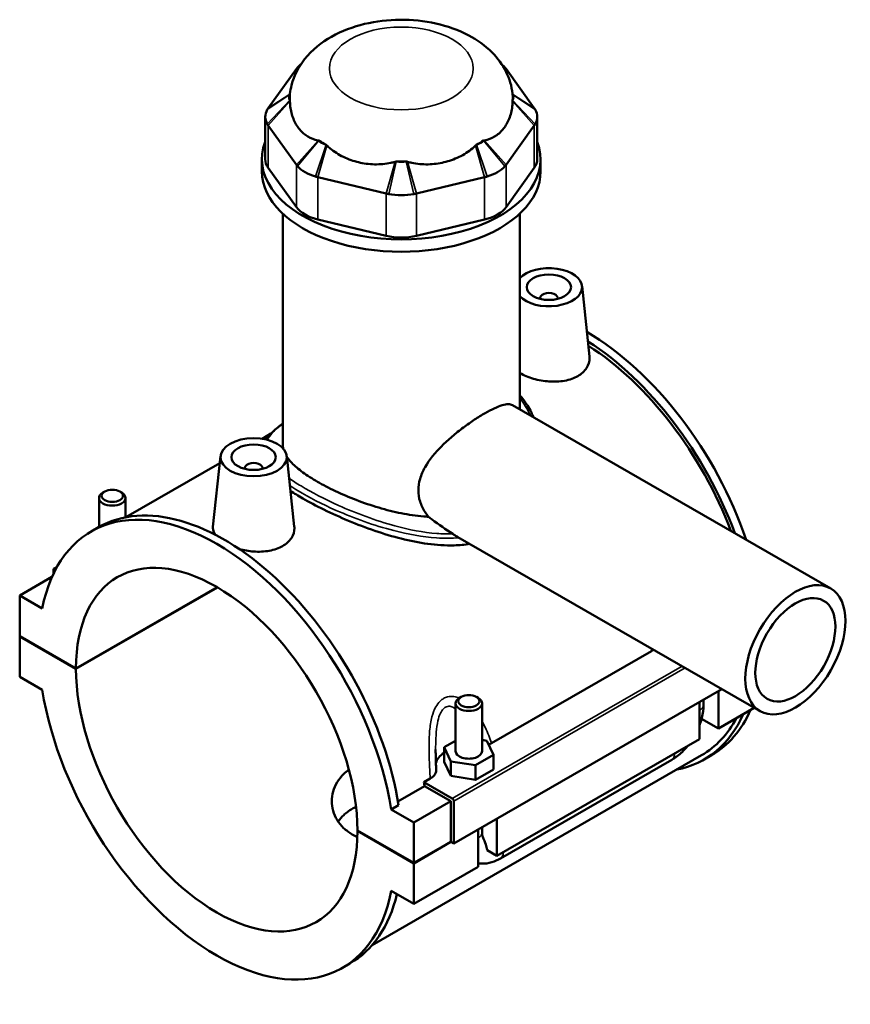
# Model space of a CAD drawing. Header units: millimetres. Extents: x 0 to 898, y -421 to 956.
# Tile 7 of 7: x 643 to 830, y 733 to 956. Entities that reach past the tile are written whole.
import ezdxf

# ---------------------------------------------------------------- set-up
doc = ezdxf.new("R2010")
doc.units = ezdxf.units.MM
doc.layers.add('Visible (ANSI)', color=7, linetype='Continuous', lineweight=50)
doc.layers.add('Visible Narrow (ANSI)', color=7, linetype='Continuous', lineweight=35)

msp = doc.modelspace()

# ---------------------------------------------------------------- linework, layer by layer
at = {"layer": 'Visible (ANSI)'}
for p, q in [((705.227, 944.403), (698.854, 935.543)), ((759.001, 935.543), (752.628, 944.403)), ((698.169, 933.559), (698.169, 923.994)), ((759.686, 933.559), (759.686, 923.994)), ((698.854, 931.576), (705.227, 922.716)), ((752.628, 922.716), (759.001, 931.576)), ((697.428, 921.198), (697.428, 923.994)), ((760.428, 921.198), (760.428, 923.994)), ((705.227, 913.151), (698.854, 922.011)), ((759.001, 922.011), (752.628, 913.151)), ((710.098, 919.911), (725.483, 916.241)), ((732.372, 916.241), (747.757, 919.911)), ((702.153, 859.356), (702.153, 911.642)), ((755.703, 867.423), (755.703, 911.642)), ((725.483, 906.676), (710.098, 910.346)), ((747.757, 910.346), (732.372, 906.676)), ((769.789, 895.31), (771.495, 879.4)), ((760.303, 892.591), (760.303, 892.405)), ((764.303, 892.591), (764.303, 892.405)), ((754.079, 868.358), (826.008, 826.937)), ((699.462, 861.931), (697.465, 860.781)), ((687.895, 855.27), (666.65, 843.035)), ((688.066, 856.871), (686.352, 840.884)), ((703.038, 856.871), (704.744, 840.961)), ((693.552, 853.965), (693.552, 854.152)), ((697.552, 853.965), (697.552, 854.152)), ((661.887, 848.844), (661.461, 848.597)), ((665.294, 848.844), (665.72, 848.597)), ((660.591, 840.834), (660.591, 847.38)), ((666.591, 843.024), (666.591, 847.38)), ((658.805, 839.806), (660.474, 840.767)), ((741.723, 838.547), (810.038, 799.206)), ((651.099, 831.826), (650.297, 831.364)), ((650.297, 831.364), (650.717, 831.122)), ((650.297, 830.285), (650.297, 831.364)), ((649.95, 829.532), (642.661, 825.334)), ((655.388, 808.848), (687.296, 827.222)), ((687.367, 827.181), (655.388, 808.766)), ((647.757, 822.4), (642.661, 825.334)), ((642.661, 825.334), (642.661, 816.178)), ((642.661, 816.178), (655.388, 808.848)), ((642.661, 816.096), (642.731, 816.137)), ((642.661, 816.096), (642.661, 806.939)), ((655.388, 808.766), (642.661, 816.096)), ((749.307, 791.924), (785.537, 812.787)), ((642.661, 806.939), (647.757, 804.005)), ((801.417, 804.171), (740.807, 769.269)), ((800.628, 803.717), (800.628, 795.294)), ((742.497, 802.424), (742.072, 802.177)), ((745.905, 802.424), (746.331, 802.177)), ((797.264, 800.603), (797.264, 801.78)), ((741.201, 800.96), (741.201, 790.168)), ((747.201, 800.96), (747.201, 790.168)), ((796.386, 792.85), (796.386, 801.274)), ((808.731, 799.959), (800.628, 795.294)), ((800.628, 795.294), (796.842, 797.474)), ((741.201, 792.513), (738.624, 791.029)), ((748.284, 792.519), (747.201, 792.686)), ((749.778, 789.308), (748.284, 792.519)), ((796.386, 792.85), (750.565, 766.464)), ((738.624, 791.029), (740.119, 787.817)), ((738.624, 787.759), (738.624, 791.029)), ((796.824, 789.216), (722.342, 746.325)), ((745.695, 786.957), (749.778, 789.308)), ((749.778, 786.038), (749.778, 789.308)), ((751.355, 765.891), (790.104, 788.205)), ((797.381, 788.249), (799.05, 789.21)), ((738.624, 787.759), (740.119, 784.547)), ((740.119, 784.547), (740.119, 787.817)), ((740.119, 787.817), (745.695, 786.957)), ((745.695, 783.687), (745.695, 786.957)), ((745.695, 783.687), (749.778, 786.038)), ((734.046, 783.136), (735.473, 783.958)), ((740.119, 784.547), (745.695, 783.687)), ((728.189, 778.77), (734.198, 782.231)), ((740.453, 779.446), (734.046, 783.136)), ((740.1, 778.832), (734.198, 782.231)), ((728.329, 777.923), (726.66, 776.962)), ((731.756, 774.028), (726.66, 776.962)), ((740.1, 778.832), (731.756, 774.028)), ((740.1, 769.676), (740.1, 778.832)), ((740.807, 769.269), (740.807, 778.834)), ((750.565, 774.888), (750.565, 766.464)), ((731.756, 764.871), (731.756, 774.028)), ((746.322, 764.021), (746.322, 772.445)), ((747.201, 772.951), (747.201, 771.773)), ((719.028, 772.201), (731.756, 764.871)), ((719.028, 772.119), (719.099, 772.16)), ((731.756, 764.789), (719.028, 772.119)), ((731.756, 764.871), (740.1, 769.676)), ((740.171, 769.635), (731.756, 764.789)), ((740.1, 769.676), (740.807, 769.269)), ((750.565, 766.464), (748.339, 767.746)), ((731.756, 755.633), (731.756, 764.789)), ((746.322, 764.021), (731.756, 755.633)), ((726.66, 758.567), (731.756, 755.633)), ((715.611, 741.161), (717.28, 742.122))]:
    msp.add_line(p, q, dxfattribs=at)
for centre, major_axis, ratio, start_param, end_param in [((713.542, 942.419), (-9, 0), 0.5758617, 5.6607199, 5.8189859), ((744.313, 942.419), (-9, 0), 0.5758617, 3.6057921, 3.7640581), ((707.169, 937.974), (-3.6, 0), 0.5758617, 5.9619866, 6.6043841), ((728.928, 937.974), (-25.2, 0), 0.5758617, 6.2380694, 6.3283012), ((750.686, 937.974), (3.6, 0), 0.5758617, 5.9619866, 6.6043841), ((728.928, 937.974), (25.2, 0), 0.5758617, 6.2380694, 6.3283012), ((707.169, 933.559), (-9, 0), 0.5758617, 5.9619866, 6.6043841), ((750.686, 933.559), (9, 0), 0.5758617, 5.9619866, 6.6043841), ((728.928, 923.994), (-31.5, 0), 0.5758617, 6.0657752, 9.642188), ((713.542, 929.114), (-3.6, 0), 0.5758617, 0.4641994, 1.1065969), ((728.928, 937.974), (25.2, 0), 0.5758617, 3.8818749, 3.9721067), ((744.313, 929.114), (-3.6, 0), 0.5758617, 2.0349957, 2.6773932), ((728.928, 937.974), (25.2, 0), 0.5758617, 5.4526712, 5.5429031), ((707.169, 923.994), (-9, 0), 0.5758617, 0, 0.3926991), ((750.686, 923.994), (9, 0), 0.5758617, 5.8904862, 6.2831853), ((713.542, 924.699), (9, 0), 0.5758617, 3.6057921, 4.2481896), ((728.928, 925.444), (-3.6, 0), 0.5758617, 1.2495976, 1.8919951), ((728.928, 937.974), (25.2, 0), 0.5758617, 4.6672731, 4.7575049), ((744.313, 924.699), (9, 0), 0.5758617, 5.1765884, 5.8189859), ((728.928, 921.198), (-31.5, 0), 0.5758617, 0, 3.1415927), ((728.928, 921.029), (9, 0), 0.5758617, 4.3911902, 5.0335877), ((713.542, 915.134), (-9, 0), 0.5758617, 0.3926991, 1.1780972), ((744.313, 915.134), (9, 0), 0.5758617, 5.1050881, 5.8904862), ((728.928, 911.464), (-9, 0), 0.5758617, 1.1780972, 1.9634954), ((762.303, 895.044), (7.5, 0), 0.5758617, 3.6364032, 8.9299674), ((762.303, 892.591), (-2, 0), 0.5758617, 2.9729035, 6.4518745), ((770.647, 838.533), (-28.403, 49.322), 0.5780931, 4.3799985, 5.4933515), ((768.978, 837.572), (28.403, -49.322), 0.5780931, 1.2848397, 2.3046252), ((768.978, 837.572), (-27.846, 48.355), 0.5780931, 4.4373262, 5.4424765), ((695.552, 854.152), (-2, 0), 0.5758617, 2.9729035, 6.4518745), ((663.591, 847.38), (3, 0), 0.5758617, 2.360047, 7.0647309), ((687.208, 790.483), (-28.403, 49.322), 0.5780931, 4.1278945, 6.8715472), ((688.877, 791.444), (-28.403, 49.322), 0.5780931, 4.1278945, 6.2831853), ((687.208, 790.483), (-22.456, 38.996), 0.5780931, 3.9300356, 7.0694061), ((687.208, 790.483), (22.456, -38.996), 0.5780931, 3.9300356, 7.0694061), ((687.208, 790.483), (28.403, -49.322), 0.5780931, 4.1278945, 6.8715472), ((744.201, 800.96), (-3, 0), 0.5758617, 5.5016397, 10.2063236), ((770.647, 838.533), (28.403, -49.322), 0.5780931, 0, 0.3996067), ((768.978, 837.572), (28.403, -49.322), 0.5780931, 6.0848308, 6.682792), ((768.978, 837.572), (27.846, -48.355), 0.5780931, 0, 0.3492245), ((744.201, 786.898), (-7.5, 0), 0.5758617, 5.5507827, 6.1525718), ((744.201, 790.168), (-3, 0), 0.5758617, 0, 3.1415927), ((695.552, 795.288), (-27.846, 48.355), 0.5780931, 4.1319289, 4.1502614), ((740.453, 779.038), (0.25, -0.433), 0.5780931, 0.7873319, 2.3581282), ((688.877, 791.444), (28.403, -49.322), 0.5780931, 0, 0.5460328)]:
    msp.add_ellipse(centre, major_axis=major_axis, ratio=ratio, start_param=start_param, end_param=end_param, dxfattribs=at)
for centre, major_axis, ratio in [((762.303, 895.044), (-5, 0), 0.5758617), ((695.552, 856.604), (-7.5, 0), 0.5758617), ((695.552, 856.604), (-5, 0), 0.5758617), ((663.591, 847.871), (-2.4, 0), 0.5758617), ((818.023, 813.072), (-7.985, -13.865), 0.5780931), ((818.023, 813.072), (-6.388, -11.092), 0.5780931), ((744.201, 801.45), (-2.4, 0), 0.5758617)]:
    msp.add_ellipse(centre, major_axis=major_axis, ratio=ratio, dxfattribs=at)
for points, knots in [([(754.092, 938.782), (753.893, 940.518), (753.374, 942.186), (751.802, 945.377), (750.695, 946.847), (747.873, 949.701), (746.076, 950.96), (741.847, 953.205), (739.352, 954.076), (734.125, 955.243), (731.387, 955.522), (725.95, 955.481), (723.251, 955.169), (718.02, 953.927), (715.488, 952.995), (710.877, 950.399), (708.764, 948.754), (705.742, 944.911), (704.676, 942.92), (703.956, 940.069), (703.838, 939.429), (703.763, 938.782)], [0.8513112, 0.8513112, 0.8513112, 0.8513112, 1.0619114, 1.0619114, 1.3028846, 1.3028846, 1.6114684, 1.6114684, 1.9863637, 1.9863637, 2.3690266, 2.3690266, 2.7472286, 2.7472286, 3.1302564, 3.1302564, 3.5018295, 3.5018295, 3.7825112, 3.7825112, 3.8610778, 3.8610778, 3.8610778, 3.8610778]), ([(705.494, 944.74), (705.446, 944.684), (705.4, 944.629), (705.311, 944.516), (705.268, 944.46), (705.227, 944.403)], [0.321198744, 0.321198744, 0.321198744, 0.321198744, 0.356948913, 0.356948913, 0.392699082, 0.392699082, 0.392699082, 0.392699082]), ([(752.628, 944.403), (752.587, 944.46), (752.544, 944.516), (752.455, 944.629), (752.409, 944.684), (752.361, 944.74)], [-0.392699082, -0.392699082, -0.392699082, -0.392699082, -0.356948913, -0.356948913, -0.321198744, -0.321198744, -0.321198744, -0.321198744]), ([(698.854, 935.543), (698.813, 935.485), (698.774, 935.428), (698.699, 935.312), (698.663, 935.254), (698.629, 935.195)], [-0.392699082, -0.392699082, -0.392699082, -0.392699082, -0.356948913, -0.356948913, -0.321198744, -0.321198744, -0.321198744, -0.321198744]), ([(703.757, 937.084), (703.763, 936.795), (703.779, 936.516), (703.886, 935.306), (704.092, 934.337), (704.722, 932.58), (705.146, 931.792), (705.606, 931.152), (706.067, 930.511), (706.649, 929.902), (707.98, 928.932), (708.729, 928.573), (709.681, 928.312), (709.901, 928.262), (710.13, 928.224)], [5.4257239, 5.4257239, 5.4257239, 5.4257239, 5.5225521, 5.5225521, 5.8835015, 5.8835015, 6.2444508, 6.2444508, 6.2444508, 6.6054001, 6.6054001, 6.9663495, 6.9663495, 7.0631777, 7.0631777, 7.0631777, 7.0631777]), ([(747.725, 928.224), (747.954, 928.262), (748.175, 928.312), (749.126, 928.573), (749.875, 928.932), (751.207, 929.902), (751.789, 930.511), (752.249, 931.152), (752.709, 931.792), (753.133, 932.58), (753.763, 934.337), (753.969, 935.306), (754.076, 936.516), (754.092, 936.795), (754.098, 937.084)], [5.4257239, 5.4257239, 5.4257239, 5.4257239, 5.5225521, 5.5225521, 5.8835015, 5.8835015, 6.2444508, 6.2444508, 6.2444508, 6.6054001, 6.6054001, 6.9663495, 6.9663495, 7.0631777, 7.0631777, 7.0631777, 7.0631777]), ([(759.226, 935.195), (759.192, 935.254), (759.156, 935.312), (759.081, 935.428), (759.042, 935.485), (759.001, 935.543)], [0.321198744, 0.321198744, 0.321198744, 0.321198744, 0.356948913, 0.356948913, 0.392699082, 0.392699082, 0.392699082, 0.392699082]), ([(698.629, 931.923), (698.663, 931.864), (698.699, 931.806), (698.774, 931.69), (698.813, 931.633), (698.854, 931.576)], [0.321198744, 0.321198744, 0.321198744, 0.321198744, 0.356948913, 0.356948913, 0.392699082, 0.392699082, 0.392699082, 0.392699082]), ([(759.001, 931.576), (759.042, 931.633), (759.081, 931.69), (759.156, 931.806), (759.192, 931.864), (759.226, 931.923)], [-0.392699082, -0.392699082, -0.392699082, -0.392699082, -0.356948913, -0.356948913, -0.321198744, -0.321198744, -0.321198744, -0.321198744]), ([(712.129, 927.073), (712.367, 926.842), (712.609, 926.625), (713.712, 925.704), (714.753, 925.032), (716.975, 923.955), (718.156, 923.55), (719.267, 923.284), (720.379, 923.019), (721.626, 922.846), (724.138, 922.793), (725.405, 922.915), (726.857, 923.227), (727.184, 923.308), (727.514, 923.403)], [5.4257239, 5.4257239, 5.4257239, 5.4257239, 5.5225521, 5.5225521, 5.8835015, 5.8835015, 6.2444508, 6.2444508, 6.2444508, 6.6054001, 6.6054001, 6.9663495, 6.9663495, 7.0631777, 7.0631777, 7.0631777, 7.0631777]), ([(730.341, 923.403), (730.671, 923.308), (730.999, 923.227), (732.451, 922.915), (733.717, 922.793), (736.229, 922.846), (737.476, 923.019), (738.588, 923.284), (739.699, 923.55), (740.88, 923.955), (743.102, 925.032), (744.143, 925.704), (745.246, 926.625), (745.489, 926.842), (745.726, 927.073)], [5.4257239, 5.4257239, 5.4257239, 5.4257239, 5.5225521, 5.5225521, 5.8835015, 5.8835015, 6.2444508, 6.2444508, 6.2444508, 6.6054001, 6.6054001, 6.9663495, 6.9663495, 7.0631777, 7.0631777, 7.0631777, 7.0631777]), ([(705.227, 922.716), (705.268, 922.659), (705.311, 922.602), (705.4, 922.49), (705.446, 922.434), (705.494, 922.379)], [-0.392699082, -0.392699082, -0.392699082, -0.392699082, -0.356948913, -0.356948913, -0.321198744, -0.321198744, -0.321198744, -0.321198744]), ([(752.361, 922.379), (752.409, 922.434), (752.455, 922.49), (752.544, 922.602), (752.587, 922.659), (752.628, 922.716)], [0.321198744, 0.321198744, 0.321198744, 0.321198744, 0.356948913, 0.356948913, 0.392699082, 0.392699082, 0.392699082, 0.392699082]), ([(709.513, 920.065), (709.609, 920.037), (709.705, 920.011), (709.9, 919.959), (709.999, 919.935), (710.098, 919.911)], [0.321198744, 0.321198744, 0.321198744, 0.321198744, 0.356948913, 0.356948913, 0.392699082, 0.392699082, 0.392699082, 0.392699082]), ([(747.757, 919.911), (747.856, 919.935), (747.955, 919.959), (748.15, 920.011), (748.247, 920.037), (748.342, 920.065)], [-0.392699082, -0.392699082, -0.392699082, -0.392699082, -0.356948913, -0.356948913, -0.321198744, -0.321198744, -0.321198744, -0.321198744]), ([(725.483, 916.241), (725.582, 916.217), (725.682, 916.195), (725.883, 916.152), (725.984, 916.131), (726.086, 916.112)], [-0.392699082, -0.392699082, -0.392699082, -0.392699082, -0.356948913, -0.356948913, -0.321198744, -0.321198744, -0.321198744, -0.321198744]), ([(731.769, 916.112), (731.871, 916.131), (731.972, 916.152), (732.173, 916.195), (732.273, 916.217), (732.372, 916.241)], [0.321198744, 0.321198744, 0.321198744, 0.321198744, 0.356948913, 0.356948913, 0.392699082, 0.392699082, 0.392699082, 0.392699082]), ([(771.494, 879.4), (771.508, 879.275), (771.515, 879.15), (771.523, 878.281), (771.299, 877.485), (770.369, 876.055), (769.662, 875.423), (768.842, 874.951)], [4.81025427, 4.81025427, 4.81025427, 4.81025427, 4.86797352, 4.86797352, 5.21603007, 5.21603007, 5.56408661, 5.56408661, 5.56408661, 5.56408661]), ([(768.842, 874.951), (768.021, 874.478), (766.982, 874.105), (764.707, 873.689), (763.472, 873.645), (761.162, 873.811), (759.932, 874.031), (757.666, 874.695), (756.631, 875.137), (755.775, 875.63), (755.739, 875.651), (755.703, 875.673)], [0, 0, 0, 0, 0.3480565, 0.3480565, 0.6961131, 0.6961131, 1.0435674, 1.0435674, 1.3910217, 1.3910217, 1.4065725, 1.4065725, 1.4065725, 1.4065725]), ([(755.703, 870.642), (756.343, 869.916), (756.921, 869.143), (757.765, 867.81), (758.07, 867.272), (758.53, 866.354), (758.702, 865.981), (758.861, 865.604)], [25.04012187, 25.04012187, 25.04012187, 25.04012187, 25.38949356, 25.38949356, 25.61510836, 25.61510836, 25.76514896, 25.76514896, 25.76514896, 25.76514896]), ([(735.092, 843.138), (734.805, 843.477), (734.539, 843.834), (733.815, 844.949), (733.433, 845.753), (732.922, 847.414), (732.794, 848.272), (732.794, 849.971), (732.922, 850.849), (733.433, 852.605), (733.815, 853.483), (735.264, 856.055), (736.64, 857.695), (738.806, 859.857), (739.594, 860.579), (741.243, 861.983), (742.104, 862.665), (743.823, 863.95), (744.684, 864.553), (746.338, 865.646), (747.13, 866.136), (748.591, 866.977), (749.297, 867.35), (750.601, 867.96), (751.199, 868.197), (752.258, 868.513), (752.72, 868.592), (753.499, 868.588), (753.819, 868.508), (754.079, 868.358)], [4.1932825, 4.1932825, 4.1932825, 4.1932825, 4.3490975, 4.3490975, 4.6608742, 4.6608742, 4.9726508, 4.9726508, 5.2844275, 5.2844275, 5.5962042, 5.5962042, 6.2197575, 6.2197575, 6.5295622, 6.5295622, 6.8393669, 6.8393669, 7.1491716, 7.1491716, 7.4589763, 7.4589763, 7.7687809, 7.7687809, 8.0785856, 8.0785856, 8.3883903, 8.3883903, 8.6949386, 8.6949386, 8.6949386, 8.6949386]), ([(698.378, 860.605), (698.551, 860.865), (698.746, 861.122), (699.239, 861.706), (699.55, 862.032), (700.229, 862.676), (700.593, 862.994), (701.351, 863.608), (701.739, 863.905), (702.153, 864.205)], [17.74468277, 17.74468277, 17.74468277, 17.74468277, 17.95158482, 17.95158482, 18.2179907, 18.2179907, 18.47525647, 18.47525647, 18.71052621, 18.71052621, 18.71052621, 18.71052621]), ([(735.092, 843.138), (734.738, 843.157), (734.382, 843.18), (732.311, 843.349), (730.59, 843.606), (727.268, 844.268), (725.548, 844.698), (722.115, 845.715), (720.402, 846.301), (717.103, 847.568), (715.513, 848.249), (712.563, 849.642), (711.202, 850.354), (708.787, 851.745), (707.661, 852.465), (705.687, 853.908), (704.839, 854.63), (703.721, 855.795), (703.353, 856.248), (703.057, 856.694)], [1.433732, 1.433732, 1.433732, 1.433732, 1.5400927, 1.5400927, 2.053457, 2.053457, 2.565848, 2.565848, 3.0782389, 3.0782389, 3.5906299, 3.5906299, 4.1030209, 4.1030209, 4.6154119, 4.6154119, 5.1278028, 5.1278028, 5.4603119, 5.4603119, 5.4603119, 5.4603119]), ([(744.417, 836.996), (743.265, 836.809), (742.071, 836.702), (738.915, 836.616), (736.908, 836.749), (732.888, 837.294), (730.874, 837.706), (726.991, 838.683), (724.98, 839.285), (720.957, 840.656), (718.945, 841.425), (715.062, 843.048), (713.187, 843.902), (709.699, 845.616), (708.087, 846.475), (705.676, 847.864), (704.745, 848.432), (703.882, 848.996)], [0.8370826, 0.8370826, 0.8370826, 0.8370826, 1.2218167, 1.2218167, 1.8327251, 1.8327251, 2.4436335, 2.4436335, 3.0516077, 3.0516077, 3.659582, 3.659582, 4.2675563, 4.2675563, 4.8755305, 4.8755305, 5.2905117, 5.2905117, 5.2905117, 5.2905117]), ([(740.567, 839.262), (738.986, 840.267), (737.431, 841.382), (735.631, 842.73), (735.361, 842.934), (735.092, 843.138)], [5.02776202, 5.02776202, 5.02776202, 5.02776202, 5.58135095, 5.58135095, 5.67921235, 5.67921235, 5.67921235, 5.67921235]), ([(686.847, 839.086), (686.513, 839.591), (686.345, 840.111), (686.338, 840.695), (686.342, 840.789), (686.353, 840.884)], [4.57629419, 4.57629419, 4.57629419, 4.57629419, 4.86797352, 4.86797352, 4.92311764, 4.92311764, 4.92311764, 4.92311764]), ([(704.743, 840.961), (704.757, 840.835), (704.764, 840.711), (704.772, 839.842), (704.549, 839.046), (703.618, 837.616), (702.911, 836.984), (702.091, 836.511)], [7.59229757, 7.59229757, 7.59229757, 7.59229757, 7.65001683, 7.65001683, 7.99807338, 7.99807338, 8.34612992, 8.34612992, 8.34612992, 8.34612992]), ([(741.723, 838.547), (741.607, 838.613), (741.487, 838.685), (741.148, 838.892), (740.935, 839.027), (740.681, 839.189), (740.624, 839.226), (740.567, 839.262)], [-0.13115911, -0.13115911, -0.13115911, -0.13115911, -0.0912193, -0.0912193, -0.02027807, -0.02027807, 0, 0, 0, 0]), ([(702.091, 836.511), (701.271, 836.039), (700.231, 835.665), (697.956, 835.25), (696.721, 835.206), (694.483, 835.367), (693.333, 835.565), (692.259, 835.864)], [2.7820433, 2.7820433, 2.7820433, 2.7820433, 3.1300999, 3.1300999, 3.4781564, 3.4781564, 3.8041402, 3.8041402, 3.8041402, 3.8041402]), ([(796.386, 796.028), (796.592, 796.585), (796.766, 797.15), (797.136, 798.678), (797.264, 799.646), (797.264, 800.603)], [4.21285195, 4.21285195, 4.21285195, 4.21285195, 4.39822972, 4.39822972, 4.71238898, 4.71238898, 4.71238898, 4.71238898]), ([(736.827, 785.948), (736.814, 786.254), (736.8, 786.56), (736.776, 787.172), (736.764, 787.478), (736.743, 788.089), (736.734, 788.394), (736.718, 789.003), (736.712, 789.307), (736.703, 789.913), (736.701, 790.214), (736.701, 790.515)], [0.54753436, 0.54753436, 0.54753436, 0.54753436, 0.64607971, 0.64607971, 0.74462506, 0.74462506, 0.84317041, 0.84317041, 0.94171576, 0.94171576, 1.04026112, 1.04026112, 1.04026112, 1.04026112]), ([(790.104, 788.205), (790.933, 788.682), (791.707, 789.277), (792.853, 790.367), (793.261, 790.807), (793.645, 791.272)], [3.14159265, 3.14159265, 3.14159265, 3.14159265, 3.45575192, 3.45575192, 3.64408528, 3.64408528, 3.64408528, 3.64408528]), ([(719.004, 770.75), (718.594, 770.928), (718.205, 771.123), (717.138, 771.738), (716.481, 772.222), (715.327, 773.325), (714.83, 773.944), (714.033, 775.27), (713.733, 775.977), (713.34, 777.415), (713.248, 778.146), (713.248, 780.267), (713.635, 781.781), (714.83, 783.784), (715.327, 784.408), (716.269, 785.315), (716.666, 785.638), (717.087, 785.931)], [2.2295929, 2.2295929, 2.2295929, 2.2295929, 2.3843788, 2.3843788, 2.6823427, 2.6823427, 2.9803067, 2.9803067, 3.2782706, 3.2782706, 3.5762345, 3.5762345, 4.1724961, 4.1724961, 4.4706269, 4.4706269, 4.6593668, 4.6593668, 4.6593668, 4.6593668]), ([(735.473, 783.958), (735.763, 784.125), (736.011, 784.313), (736.415, 784.723), (736.569, 784.943), (736.788, 785.424), (736.839, 785.686), (736.827, 785.948)], [-0.44052101, -0.44052101, -0.44052101, -0.44052101, -0.31759651, -0.31759651, -0.19482912, -0.19482912, -0.05807867, -0.05807867, -0.05807867, -0.05807867]), ([(718.706, 777.564), (718.405, 777.421), (718.115, 777.27), (717.14, 776.709), (716.484, 776.23), (715.436, 775.246), (715.017, 774.76), (714.662, 774.245)], [4.63609159, 4.63609159, 4.63609159, 4.63609159, 4.75288814, 4.75288814, 5.04997735, 5.04997735, 5.29315004, 5.29315004, 5.29315004, 5.29315004]), ([(747.201, 771.773), (747.201, 771.674), (747.204, 771.579), (747.216, 771.404), (747.225, 771.322), (747.246, 771.173), (747.259, 771.105), (747.287, 770.984), (747.301, 770.93), (747.331, 770.839), (747.345, 770.8), (747.359, 770.769)], [1.57079633, 1.57079633, 1.57079633, 1.57079633, 1.6466565, 1.6466565, 1.72251668, 1.72251668, 1.79837686, 1.79837686, 1.87423703, 1.87423703, 1.95009721, 1.95009721, 1.95009721, 1.95009721]), ([(747.359, 770.769), (747.613, 770.177), (747.84, 769.588), (748.135, 768.656), (748.248, 768.234), (748.33, 767.797), (748.335, 767.772), (748.339, 767.746)], [0.23169079, 0.23169079, 0.23169079, 0.23169079, 0.41096217, 0.41096217, 0.53797345, 0.53797345, 0.54599916, 0.54599916, 0.54599916, 0.54599916]), ([(746.322, 764.806), (746.564, 764.766), (746.806, 764.742), (747.858, 764.694), (748.651, 764.814), (750.085, 765.242), (750.735, 765.534), (751.355, 765.891)], [2.57223819, 2.57223819, 2.57223819, 2.57223819, 2.64878305, 2.64878305, 2.90673289, 2.90673289, 3.14159265, 3.14159265, 3.14159265, 3.14159265])]:
    msp.add_open_spline(points, degree=3, knots=knots, dxfattribs=at)
for points in [[(703.757, 938.712), (703.755, 938.686), (703.754, 938.659), (703.753, 938.628)], [(703.753, 937.319), (703.754, 937.243), (703.755, 937.164), (703.757, 937.084)], [(703.763, 938.782), (703.761, 938.758), (703.759, 938.735), (703.757, 938.712)], [(754.098, 938.712), (754.097, 938.735), (754.094, 938.758), (754.092, 938.782)], [(754.102, 938.628), (754.101, 938.659), (754.1, 938.686), (754.098, 938.712)], [(754.098, 937.084), (754.1, 937.164), (754.101, 937.243), (754.102, 937.319)], [(710.13, 928.224), (710.194, 928.213), (710.258, 928.201), (710.323, 928.186)], [(711.93, 927.26), (711.996, 927.2), (712.063, 927.137), (712.129, 927.073)], [(745.726, 927.073), (745.793, 927.137), (745.859, 927.2), (745.925, 927.26)], [(747.532, 928.186), (747.597, 928.201), (747.661, 928.213), (747.725, 928.224)], [(727.514, 923.403), (727.606, 923.43), (727.698, 923.454), (727.791, 923.477)], [(730.064, 923.477), (730.157, 923.454), (730.249, 923.43), (730.341, 923.403)], [(702.235, 858.565), (702.18, 858.833), (702.153, 859.097), (702.153, 859.356)], [(785.537, 812.787), (785.69, 812.876), (785.833, 812.971), (785.962, 813.071)], [(748.697, 791.63), (748.914, 791.717), (749.118, 791.816), (749.307, 791.924)]]:
    msp.add_open_spline(points, degree=3, dxfattribs=at)
at = {"layer": 'Visible Narrow (ANSI)'}
for p, q in [((705.227, 944.403), (705.817, 944.784)), ((705.494, 944.74), (705.972, 945.038)), ((751.883, 945.038), (752.361, 944.74)), ((752.038, 944.784), (752.628, 944.403)), ((703.753, 938.628), (698.629, 935.195)), ((698.629, 931.923), (703.753, 937.319)), ((703.757, 938.712), (698.854, 935.543)), ((759.001, 935.543), (754.098, 938.712)), ((759.226, 935.195), (754.102, 938.628)), ((754.102, 937.319), (759.226, 931.923)), ((698.854, 931.576), (703.757, 937.084)), ((754.098, 937.084), (759.001, 931.576)), ((698.854, 922.011), (698.854, 931.576)), ((759.001, 931.576), (759.001, 922.011)), ((710.13, 928.224), (705.227, 922.716)), ((710.323, 928.186), (705.494, 922.379)), ((709.513, 920.065), (711.93, 927.26)), ((710.098, 919.911), (712.129, 927.073)), ((745.726, 927.073), (747.757, 919.911)), ((745.925, 927.26), (748.342, 920.065)), ((752.361, 922.379), (747.532, 928.186)), ((752.628, 922.716), (747.725, 928.224)), ((705.227, 922.716), (705.227, 913.151)), ((727.514, 923.403), (725.483, 916.241)), ((727.791, 923.477), (726.086, 916.112)), ((731.769, 916.112), (730.064, 923.477)), ((732.372, 916.241), (730.341, 923.403)), ((752.628, 913.151), (752.628, 922.716)), ((710.098, 910.346), (710.098, 919.911)), ((747.757, 919.911), (747.757, 910.346)), ((725.483, 916.241), (725.483, 906.676)), ((732.372, 906.676), (732.372, 916.241)), ((792.403, 809.362), (740.453, 779.446)), ((740.807, 778.834), (793.111, 808.954))]:
    msp.add_line(p, q, dxfattribs=at)
msp.add_ellipse((728.928, 944.498), major_axis=(-16.258, 0), ratio=0.5758617, dxfattribs=at)
for centre, major_axis, ratio, start_param, end_param in [((794.264, 800.603), (3, 0), 0.5758617, 5.4977871, 6.2831853), ((788.607, 790.805), (1.497, -2.6), 0.5780931, 0, 0.7911844), ((744.201, 771.773), (3, 0), 0.5758617, 5.4977871, 6.2831853), ((749.858, 768.491), (1.497, -2.6), 0.5780931, 0, 0.7911844)]:
    msp.add_ellipse(centre, major_axis=major_axis, ratio=ratio, start_param=start_param, end_param=end_param, dxfattribs=at)
for points in [[(755.702, 870.025), (756.683, 868.798), (757.49, 867.453), (758.119, 866.03)], [(785.506, 813.334), (785.516, 813.151), (785.526, 812.969), (785.537, 812.787)]]:
    msp.add_open_spline(points, degree=3, dxfattribs=at)
for points, knots in [([(698.61, 860.548), (698.885, 861.051), (699.268, 861.56), (700.383, 862.745), (701.185, 863.433), (702.153, 864.151)], [17.6297562, 17.6297562, 17.6297562, 17.6297562, 18.0881584, 18.0881584, 18.6712785, 18.6712785, 18.6712785, 18.6712785]), ([(740.567, 839.262), (739.389, 839.23), (738.188, 839.266), (733.879, 839.603), (730.687, 840.223), (723.125, 842.271), (718.746, 843.916), (711.595, 847.128), (708.692, 848.634), (705.288, 850.683), (704.393, 851.26), (703.581, 851.826)], [10.9737834, 10.9737834, 10.9737834, 10.9737834, 11.3583031, 11.3583031, 12.3357838, 12.3357838, 13.6809996, 13.6809996, 14.7396211, 14.7396211, 15.1625989, 15.1625989, 15.1625989, 15.1625989]), ([(703.757, 850.179), (704.339, 849.79), (704.957, 849.399), (708.073, 847.518), (711.02, 846), (718.294, 842.79), (722.757, 841.165), (730.478, 839.174), (733.74, 838.584), (738.629, 838.264), (740.325, 838.266), (741.969, 838.405)], [-15.0203288, -15.0203288, -15.0203288, -15.0203288, -14.7396211, -14.7396211, -13.6809996, -13.6809996, -12.3357838, -12.3357838, -11.3583031, -11.3583031, -10.825773, -10.825773, -10.825773, -10.825773]), ([(742.049, 802.164), (741.652, 802.328), (741.244, 802.444), (740.341, 802.568), (739.845, 802.546), (739.071, 802.343), (738.782, 802.224), (738.507, 802.066), (738.232, 801.907), (737.972, 801.71), (737.346, 801.108), (737.011, 800.65), (736.361, 799.468), (736.082, 798.707), (735.605, 796.899), (735.444, 795.828), (735.237, 793.575), (735.2, 792.389), (735.198, 790.184), (735.224, 789.163), (735.317, 786.732), (735.395, 785.332), (735.473, 783.958)], [-2.7966593, -2.7966593, -2.7966593, -2.7966593, -2.6414481, -2.6414481, -2.4550074, -2.4550074, -2.3384819, -2.3384819, -2.3384819, -2.2219565, -2.2219565, -2.0355158, -2.0355158, -1.7931428, -1.7931428, -1.4871275, -1.4871275, -1.1560659, -1.1560659, -0.8674821, -0.8674821, -0.4618993, -0.4618993, -0.4618993, -0.4618993]), ([(736.701, 790.515), (736.701, 790.859), (736.703, 791.203), (736.723, 792.529), (736.76, 793.506), (736.918, 795.336), (737.032, 796.194), (737.353, 797.614), (737.536, 798.201), (737.954, 799.088), (738.168, 799.423), (738.563, 799.843), (738.726, 799.975), (738.898, 800.074), (739.069, 800.173), (739.249, 800.239), (739.729, 800.322), (740.036, 800.287), (740.632, 800.077), (740.921, 799.907), (741.201, 799.688)], [1.0402611, 1.0402611, 1.0402611, 1.0402611, 1.1560659, 1.1560659, 1.4871275, 1.4871275, 1.7931428, 1.7931428, 2.0355158, 2.0355158, 2.2219565, 2.2219565, 2.3384819, 2.3384819, 2.3384819, 2.4550074, 2.4550074, 2.6414481, 2.6414481, 2.8221608, 2.8221608, 2.8221608, 2.8221608]), ([(749.307, 791.924), (748.933, 793.128), (748.485, 794.315), (747.715, 795.949), (747.467, 796.432), (747.201, 796.904)], [-4.21506449, -4.21506449, -4.21506449, -4.21506449, -3.80948173, -3.80948173, -3.63468305, -3.63468305, -3.63468305, -3.63468305])]:
    msp.add_open_spline(points, degree=3, knots=knots, dxfattribs=at)

doc.saveas('drawing.dxf')
